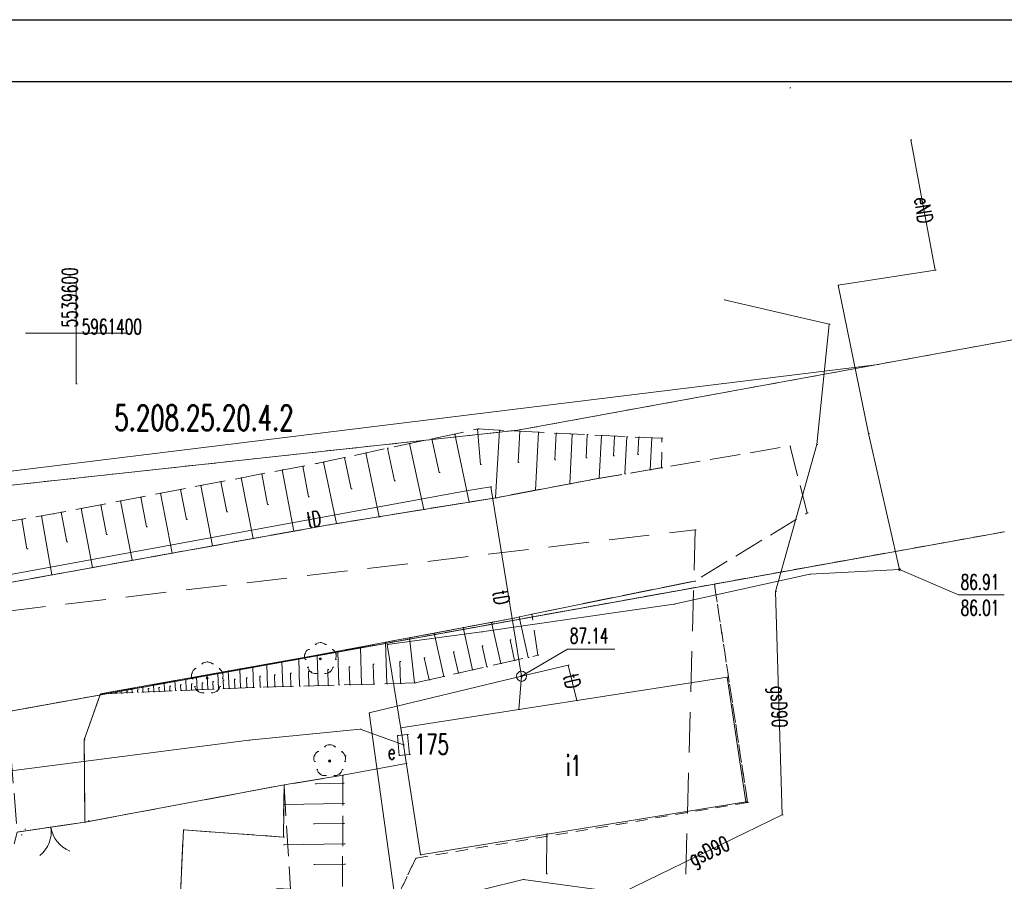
# Model space of a CAD drawing. Extents: x -134780 to 5540120, y 74663 to 5964901.
# Tile 76 of 84: x 5539597 to 5539646, y 5961373 to 5961415. Entities that reach past the tile are written whole.
import ezdxf

# ---------------------------------------------------------------- set-up
doc = ezdxf.new("R2010")
doc.units = 0
doc.header["$MEASUREMENT"] = 0
doc.set_wipeout_variables(frame=1)
for name, pattern in [('L_0_03', [1, 0.5, -0.5]), ('L_0_06', [2, 1.5, -0.5]), ('L_0_0C', [3, 2, -1])]:
    doc.linetypes.add(name, pattern=pattern)
for name, color, linetype, lineweight in [('000_Inne__niezydentyfikowane__Nr_Pióra__7', 7, 'Continuous', 13), ('0_Nr_Pióra__7', 7, 'Continuous', 13), ('312_budynek_ewidencyjny_Nr_Pióra__7', 7, 'Continuous', 13), ('312_oznaczenie_budynku_ewidencyjnego_Atr117_Nr_Pióra__7', 7, 'Continuous', 13), ('312_oznaczenie_budynku_ewidencyjnego_Nr_Pióra__7', 7, 'Continuous', 13), ('ARCH MAPA RUSINOWO_Nr_Pióra__60', 230, 'Continuous', 211), ('brama_Nr_Pióra__7', 7, 'Continuous', 13), ('bt_Nr_Pióra__7', 7, 'Continuous', 13), ('drzewo_lisciaste_Nr_Pióra__7', 7, 'Continuous', 13), ('jezdnia_Nr_Pióra__7', 7, 'Continuous', 13), ('komora_podziemna_Nr_Pióra__7', 7, 'Continuous', 13), ('kraweznik_Nr_Pióra__7', 7, 'Continuous', 13), ('mapa', 7, 'Continuous', 13), ('ogr_Nr_Pióra__7', 7, 'Continuous', 13), ('ogrodzenie_trwale_Nr_Pióra__7', 7, 'Continuous', 13), ('opios_Nr_Pióra__7', 7, 'Continuous', 13), ('przewod_elektroenergetyczny_podziemny_Atr1_Nr_Pióra__7', 7, 'Continuous', 13), ('przewod_elektroenergetyczny_podziemny_Nr_Pióra__7', 7, 'Continuous', 13), ('przewod_gazowy_Atr1_Nr_Pióra__7', 7, 'Continuous', 13), ('przewod_gazowy_Nr_Pióra__7', 7, 'Continuous', 13), ('przewod_telekomunikacyjny_podziemny_Atr1_Nr_Pióra__7', 7, 'Continuous', 13), ('przewod_telekomunikacyjny_podziemny_Nr_Pióra__7', 7, 'Continuous', 13), ('rzedna_Atr2_Nr_Pióra__7', 7, 'Continuous', 13), ('rzedna_Atr3_Nr_Pióra__7', 7, 'Continuous', 13), ('rzedna_Nr_Pióra__7', 7, 'Continuous', 13), ('skarpa_nieumocniona_Nr_Pióra__7', 7, 'Continuous', 13), ('szafa_elektroenergetyczna_lub_kontener_Atr17_Nr_Pióra__7', 7, 'Continuous', 13), ('szafa_elektroenergetyczna_lub_kontener_Nr_Pióra__7', 7, 'Continuous', 13), ('Wstawianie_ramki_sekcyjnej_z_opisem_Nr_Pióra__7', 7, 'Continuous', 13), ('Zakres_Nr_Pióra__7', 7, 'Continuous', 13), ('zasuwa_lub_zawor_Nr_Pióra__7', 7, 'Continuous', 13)]:
    doc.layers.add(name, color=color, linetype=linetype, lineweight=lineweight)
for name, color, linetype, lineweight, true_color in [('217_kontur_klasyfikacyjny_Nr_Pióra__3', 7, 'Continuous', 18, 0xff6600), ('218_kontur_uzytku_gruntowego_Nr_Pióra__3', 7, 'Continuous', 18, 0xff6600), ('219_dzialka_ewidencyjna_Nr_Pióra__96', 7, 'Continuous', 13, 0x00d59f)]:
    doc.layers.add(name, color=color, linetype=linetype, lineweight=lineweight, true_color=true_color)
doc.layers.add('_TABELA', color=7, linetype='Continuous')
doc.styles.add('GENERATED_STYLE_7', font='Simplex.shx', dxfattribs={"bigfont": 'BIGFONT.SHX'})
doc.linetypes.add('L_0_15_SHX', pattern='A,0,[2,Rusinowo ZAGOSPODAROWANIE1.Shx,S=7.5,R=0,X=0,Y=0],-7.5,0', length=7.5)

# ---------------------------------------------------------------- blocks, each defined once
blk = doc.blocks.new('mapa')
at = {"layer": 'drzewo_lisciaste_Nr_Pióra__7', "linetype": 'Continuous'}
for points in [[(5539612.04, 5961383.88, 1), (5539612.04, 5961383.98, 1)], [(5539606.46, 5961382.93, 1), (5539606.46, 5961383.03, 1)], [(5539612.5, 5961378.84, 1), (5539612.5, 5961378.94, 1)]]:
    blk.add_hatch(color=252, dxfattribs=at).paths.add_polyline_path(points, flags=0)
at = {"layer": 'rzedna_Nr_Pióra__7', "linetype": 'Continuous'}
for points in [[(5539640.61, 5961388.295, 1), (5539640.61, 5961388.385, 1)], [(5539621.97, 5961383.025, 1), (5539621.97, 5961383.115, 1)]]:
    blk.add_hatch(color=252, dxfattribs=at).paths.add_polyline_path(points, flags=0)
at = {"layer": '000_Inne__niezydentyfikowane__Nr_Pióra__7', "color": 252, "linetype": 'Continuous', "flags": 128}
for points in [[(5539619.79, 5961395.26), (5539619.94, 5961393.52)], [(5539617.55, 5961394.79), (5539617.9, 5961393.13)], [(5539618.67, 5961395.02), (5539619.39, 5961391.66)], [(5539620.88, 5961395.21), (5539620.69, 5961391.88)], [(5539621.88, 5961395.16), (5539621.8, 5961393.61)], [(5539622.81, 5961395.11), (5539622.66, 5961392.25)], [(5539623.67, 5961395.07), (5539623.61, 5961393.74)], [(5539624.47, 5961395.02), (5539624.35, 5961392.57)], [(5539625.21, 5961394.99), (5539625.16, 5961393.85)], [(5539625.91, 5961394.95), (5539625.8, 5961392.84)], [(5539626.55, 5961394.92), (5539626.5, 5961393.94)], [(5539627.16, 5961394.89), (5539627.07, 5961393.05)], [(5539627.75, 5961394.87), (5539627.71, 5961394.01)], [(5539628.39, 5961394.83), (5539628.31, 5961393.26)], [(5539615.35, 5961394.32), (5539615.7, 5961392.72)], [(5539616.44, 5961394.55), (5539617.14, 5961391.3)], [(5539613.23, 5961393.86), (5539613.56, 5961392.32)], [(5539614.28, 5961394.09), (5539614.95, 5961390.94)], [(5539611.17, 5961393.44), (5539611.46, 5961391.93)], [(5539612.19, 5961393.64), (5539612.84, 5961390.6)], [(5539608.14, 5961392.86), (5539608.72, 5961389.86)], [(5539609.15, 5961393.05), (5539609.44, 5961391.55)], [(5539610.16, 5961393.25), (5539610.73, 5961390.23)], [(5539606.15, 5961392.48), (5539606.72, 5961389.5)], [(5539607.14, 5961392.67), (5539607.43, 5961391.18)], [(5539603.18, 5961391.91), (5539603.46, 5961390.44)], [(5539604.16, 5961392.1), (5539604.73, 5961389.14)], [(5539605.15, 5961392.29), (5539605.44, 5961390.81)], [(5539600.24, 5961391.35), (5539600.8, 5961388.43)], [(5539601.21, 5961391.53), (5539601.49, 5961390.07)], [(5539602.19, 5961391.72), (5539602.76, 5961388.79)], [(5539598.29, 5961390.99), (5539598.79, 5961388.07)], [(5539599.26, 5961391.16), (5539599.54, 5961389.71)], [(5539597.32, 5961390.82), (5539597.57, 5961389.36)], [(5539622.3, 5961384), (5539621.85, 5961386)], [(5539620.94, 5961383.7), (5539620.48, 5961385.73)], [(5539618.13, 5961383.06), (5539617.65, 5961385.2)], [(5539619.55, 5961383.38), (5539619.08, 5961385.47)], [(5539615.32, 5961382.7), (5539615.26, 5961384.75)], [(5539616.69, 5961382.74), (5539616.44, 5961384.97)], [(5539620.25, 5961383.54), (5539620.02, 5961384.57)], [(5539621.62, 5961383.85), (5539621.4, 5961384.86)], [(5539611.94, 5961382.61), (5539611.89, 5961384.11)], [(5539612.95, 5961382.64), (5539612.9, 5961384.3)], [(5539614.07, 5961382.67), (5539614.02, 5961384.51)], [(5539618.85, 5961383.22), (5539618.61, 5961384.28)], [(5539609.43, 5961382.54), (5539609.4, 5961383.66)], [(5539610.19, 5961382.56), (5539610.15, 5961383.8)], [(5539611.02, 5961382.58), (5539610.98, 5961383.95)], [(5539614.68, 5961382.68), (5539614.65, 5961383.66)], [(5539615.99, 5961382.72), (5539615.96, 5961383.8)], [(5539617.41, 5961382.9), (5539617.17, 5961383.98)], [(5539606.49, 5961382.43), (5539606.46, 5961383.14)], [(5539607.01, 5961382.45), (5539606.98, 5961383.23)], [(5539607.54, 5961382.47), (5539607.5, 5961383.33)], [(5539608.11, 5961382.5), (5539608.07, 5961383.43)], [(5539608.74, 5961382.52), (5539608.71, 5961383.54)], [(5539609.8, 5961382.55), (5539609.78, 5961383.14)], [(5539610.59, 5961382.57), (5539610.57, 5961383.22)], [(5539611.47, 5961382.6), (5539611.45, 5961383.31)], [(5539612.43, 5961382.62), (5539612.41, 5961383.41)], [(5539613.5, 5961382.65), (5539613.47, 5961383.53)], [(5539603.82, 5961382.31), (5539603.81, 5961382.67)], [(5539604.36, 5961382.33), (5539604.34, 5961382.76)], [(5539604.89, 5961382.36), (5539604.87, 5961382.86)], [(5539605.16, 5961382.37), (5539605.14, 5961382.64)], [(5539605.42, 5961382.38), (5539605.4, 5961382.95)], [(5539605.69, 5961382.39), (5539605.68, 5961382.69)], [(5539605.96, 5961382.4), (5539605.93, 5961383.05)], [(5539606.22, 5961382.41), (5539606.21, 5961382.75)], [(5539606.76, 5961382.44), (5539606.74, 5961382.81)], [(5539607.27, 5961382.46), (5539607.25, 5961382.87)], [(5539607.82, 5961382.48), (5539607.8, 5961382.93)], [(5539608.42, 5961382.51), (5539608.4, 5961383)], [(5539609.08, 5961382.53), (5539609.06, 5961383.07)], [(5539601.69, 5961382.22), (5539601.69, 5961382.29)], [(5539601.96, 5961382.23), (5539601.95, 5961382.28)], [(5539602.22, 5961382.24), (5539602.22, 5961382.38)], [(5539602.49, 5961382.26), (5539602.49, 5961382.34)], [(5539602.76, 5961382.27), (5539602.75, 5961382.48)], [(5539603.02, 5961382.28), (5539603.02, 5961382.4)], [(5539603.29, 5961382.29), (5539603.28, 5961382.57)], [(5539603.56, 5961382.3), (5539603.55, 5961382.46)], [(5539604.09, 5961382.32), (5539604.08, 5961382.52)], [(5539604.62, 5961382.35), (5539604.61, 5961382.58)], [(5539613.16, 5961377.79), (5539611.78, 5961377.76)], [(5539613.18, 5961376.8), (5539610.24, 5961376.75)], [(5539613.19, 5961375.81), (5539611.71, 5961375.79)], [(5539613.21, 5961374.81), (5539610.22, 5961374.76)], [(5539613.23, 5961373.8), (5539611.72, 5961373.78)]]:
    blk.add_lwpolyline(points, dxfattribs=at)
at = {"layer": '0_Nr_Pióra__7', "color": 252, "linetype": 'Continuous'}
for p, q in [((5539633.3, 5961412.7), (5539633.35, 5961412.7)), ((5539635.2, 5961412.1), (5539635.25, 5961412.1)), ((5539641.17, 5961409.54), (5539641.22, 5961409.54)), ((5539642.38, 5961403.11), (5539642.43, 5961403.11)), ((5539600, 5961402.5), (5539600.05, 5961402.5)), ((5539637.58, 5961402.37), (5539637.63, 5961402.37)), ((5539631.96, 5961401.64), (5539632.01, 5961401.64)), ((5539637.15, 5961400.44), (5539637.2, 5961400.44)), ((5539597.5, 5961400), (5539597.55, 5961400)), ((5539600, 5961400), (5539600.05, 5961400)), ((5539602.5, 5961400), (5539602.55, 5961400)), ((5539600, 5961397.5), (5539600.05, 5961397.5)), ((5539619.79, 5961395.26), (5539619.84, 5961395.26)), ((5539619.82, 5961395.27), (5539619.87, 5961395.27)), ((5539617.55, 5961394.79), (5539617.6, 5961394.79)), ((5539618.67, 5961395.02), (5539618.72, 5961395.02)), ((5539620.88, 5961395.21), (5539620.93, 5961395.21)), ((5539621.47, 5961395.18), (5539621.52, 5961395.18)), ((5539621.88, 5961395.16), (5539621.93, 5961395.16)), ((5539622.81, 5961395.11), (5539622.86, 5961395.11)), ((5539623.67, 5961395.07), (5539623.72, 5961395.07)), ((5539624.35, 5961395.03), (5539624.4, 5961395.03)), ((5539624.47, 5961395.02), (5539624.52, 5961395.02)), ((5539625.21, 5961394.99), (5539625.26, 5961394.99)), ((5539625.91, 5961394.95), (5539625.96, 5961394.95)), ((5539626.55, 5961394.92), (5539626.6, 5961394.92)), ((5539627.16, 5961394.89), (5539627.21, 5961394.89)), ((5539627.75, 5961394.87), (5539627.8, 5961394.87)), ((5539628.39, 5961394.83), (5539628.44, 5961394.83)), ((5539628.89, 5961394.81), (5539628.94, 5961394.81)), ((5539639.08, 5961395.05), (5539639.13, 5961395.05)), ((5539615.35, 5961394.32), (5539615.4, 5961394.32)), ((5539616.44, 5961394.55), (5539616.49, 5961394.55)), ((5539635.21, 5961394.43), (5539635.26, 5961394.43)), ((5539636.54, 5961394.5), (5539636.59, 5961394.5)), ((5539613.23, 5961393.86), (5539613.28, 5961393.86)), ((5539614.28, 5961394.09), (5539614.33, 5961394.09)), ((5539625.16, 5961393.85), (5539625.21, 5961393.85)), ((5539626.5, 5961393.94), (5539626.55, 5961393.94)), ((5539627.71, 5961394.01), (5539627.76, 5961394.01)), ((5539611.17, 5961393.44), (5539611.22, 5961393.44)), ((5539611.85, 5961393.57), (5539611.9, 5961393.57)), ((5539612.19, 5961393.64), (5539612.24, 5961393.64)), ((5539619.94, 5961393.52), (5539619.99, 5961393.52)), ((5539621.8, 5961393.61), (5539621.85, 5961393.61)), ((5539623.61, 5961393.74), (5539623.66, 5961393.74)), ((5539628.88, 5961393.36), (5539628.93, 5961393.36)), ((5539608.14, 5961392.86), (5539608.19, 5961392.86)), ((5539609.15, 5961393.05), (5539609.2, 5961393.05)), ((5539610.16, 5961393.25), (5539610.21, 5961393.25)), ((5539617.9, 5961393.13), (5539617.95, 5961393.13)), ((5539625.8, 5961392.84), (5539625.85, 5961392.84)), ((5539627.07, 5961393.05), (5539627.12, 5961393.05)), ((5539628.31, 5961393.26), (5539628.36, 5961393.26)), ((5539606.15, 5961392.48), (5539606.2, 5961392.48)), ((5539607.14, 5961392.67), (5539607.19, 5961392.67)), ((5539613.56, 5961392.32), (5539613.61, 5961392.32)), ((5539615.7, 5961392.72), (5539615.75, 5961392.72)), ((5539620.46, 5961392.42), (5539620.51, 5961392.42)), ((5539624.35, 5961392.57), (5539624.4, 5961392.57)), ((5539625.3, 5961392.75), (5539625.35, 5961392.75)), ((5539603.18, 5961391.91), (5539603.23, 5961391.91)), ((5539604.16, 5961392.1), (5539604.21, 5961392.1)), ((5539605.15, 5961392.29), (5539605.2, 5961392.29)), ((5539611.46, 5961391.93), (5539611.51, 5961391.93)), ((5539619.24, 5961392.22), (5539619.29, 5961392.22)), ((5539620.69, 5961391.88), (5539620.74, 5961391.88)), ((5539620.72, 5961391.88), (5539620.77, 5961391.88)), ((5539622.66, 5961392.25), (5539622.71, 5961392.25)), ((5539600.24, 5961391.35), (5539600.29, 5961391.35)), ((5539601.21, 5961391.53), (5539601.26, 5961391.53)), ((5539602.19, 5961391.72), (5539602.24, 5961391.72)), ((5539609.44, 5961391.55), (5539609.49, 5961391.55)), ((5539619.39, 5961391.66), (5539619.44, 5961391.66)), ((5539598.29, 5961390.99), (5539598.34, 5961390.99)), ((5539598.84, 5961391.08), (5539598.89, 5961391.08)), ((5539599.26, 5961391.16), (5539599.31, 5961391.16)), ((5539607.43, 5961391.18), (5539607.48, 5961391.18)), ((5539614.95, 5961390.94), (5539615, 5961390.94)), ((5539617.14, 5961391.3), (5539617.19, 5961391.3)), ((5539636.06, 5961391.13), (5539636.11, 5961391.13)), ((5539597.32, 5961390.82), (5539597.37, 5961390.82)), ((5539603.46, 5961390.44), (5539603.51, 5961390.44)), ((5539605.44, 5961390.81), (5539605.49, 5961390.81)), ((5539612.46, 5961390.54), (5539612.51, 5961390.54)), ((5539612.84, 5961390.6), (5539612.89, 5961390.6)), ((5539601.49, 5961390.07), (5539601.54, 5961390.07)), ((5539610.73, 5961390.23), (5539610.78, 5961390.23)), ((5539630.53, 5961390.3), (5539630.58, 5961390.3)), ((5539599.54, 5961389.71), (5539599.59, 5961389.71)), ((5539606.72, 5961389.5), (5539606.77, 5961389.5)), ((5539608.72, 5961389.86), (5539608.77, 5961389.86)), ((5539597.57, 5961389.36), (5539597.62, 5961389.36)), ((5539604.73, 5961389.14), (5539604.78, 5961389.14)), ((5539600.8, 5961388.43), (5539600.85, 5961388.43)), ((5539602.76, 5961388.79), (5539602.81, 5961388.79)), ((5539598.79, 5961388.07), (5539598.84, 5961388.07)), ((5539636.19, 5961388.1), (5539636.24, 5961388.1)), ((5539640.61, 5961388.34), (5539640.66, 5961388.34)), ((5539640.61, 5961388.34), (5539640.66, 5961388.34)), ((5539630.51, 5961387.77), (5539630.56, 5961387.77)), ((5539631.48, 5961387.62), (5539631.53, 5961387.62)), ((5539634.49, 5961387.26), (5539634.54, 5961387.26)), ((5539643.52, 5961387.08), (5539643.57, 5961387.08)), ((5539645.728, 5961387.08), (5539645.778, 5961387.08)), ((5539629.48, 5961386.62), (5539629.53, 5961386.62)), ((5539621.85, 5961386), (5539621.9, 5961386)), ((5539622.48, 5961386.14), (5539622.53, 5961386.14)), ((5539620.48, 5961385.73), (5539620.53, 5961385.73)), ((5539621.59, 5961385.94), (5539621.64, 5961385.94)), ((5539617.65, 5961385.2), (5539617.7, 5961385.2)), ((5539619.08, 5961385.47), (5539619.13, 5961385.47)), ((5539620, 5961385.27), (5539620.05, 5961385.27)), ((5539611.779, 5961384.633), (5539611.829, 5961384.633)), ((5539612.04, 5961384.73), (5539612.09, 5961384.73)), ((5539612.301, 5961384.633), (5539612.351, 5961384.633)), ((5539615.26, 5961384.75), (5539615.31, 5961384.75)), ((5539615.34, 5961384.63), (5539615.39, 5961384.63)), ((5539616.44, 5961384.97), (5539616.49, 5961384.97)), ((5539620.02, 5961384.57), (5539620.07, 5961384.57)), ((5539621.4, 5961384.86), (5539621.45, 5961384.86)), ((5539611.28, 5961384.178), (5539611.33, 5961384.178)), ((5539611.452, 5961384.396), (5539611.502, 5961384.396)), ((5539611.89, 5961384.11), (5539611.94, 5961384.11)), ((5539612.628, 5961384.396), (5539612.678, 5961384.396)), ((5539612.8, 5961384.178), (5539612.85, 5961384.178)), ((5539612.9, 5961384.3), (5539612.95, 5961384.3)), ((5539614.02, 5961384.51), (5539614.07, 5961384.51)), ((5539618.61, 5961384.28), (5539618.66, 5961384.28)), ((5539622.77, 5961384.11), (5539622.82, 5961384.11)), ((5539624.24, 5961384.41), (5539624.29, 5961384.41)), ((5539626.517, 5961384.41), (5539626.567, 5961384.41)), ((5539606.199, 5961383.683), (5539606.249, 5961383.683)), ((5539606.46, 5961383.78), (5539606.51, 5961383.78)), ((5539606.721, 5961383.683), (5539606.771, 5961383.683)), ((5539609.4, 5961383.66), (5539609.45, 5961383.66)), ((5539610.15, 5961383.8), (5539610.2, 5961383.8)), ((5539610.98, 5961383.95), (5539611.03, 5961383.95)), ((5539611.291, 5961383.901), (5539611.341, 5961383.901)), ((5539611.5, 5961384.04), (5539611.55, 5961384.04)), ((5539612.04, 5961383.93), (5539612.09, 5961383.93)), ((5539612.789, 5961383.901), (5539612.839, 5961383.901)), ((5539614.65, 5961383.66), (5539614.7, 5961383.66)), ((5539615.96, 5961383.8), (5539616.01, 5961383.8)), ((5539617.17, 5961383.98), (5539617.22, 5961383.98)), ((5539620.94, 5961383.7), (5539620.99, 5961383.7)), ((5539621.62, 5961383.85), (5539621.67, 5961383.85)), ((5539622.3, 5961384), (5539622.35, 5961384)), ((5539624.27, 5961383.62), (5539624.32, 5961383.62)), ((5539605.7, 5961383.228), (5539605.75, 5961383.228)), ((5539605.872, 5961383.446), (5539605.922, 5961383.446)), ((5539606.46, 5961383.14), (5539606.51, 5961383.14)), ((5539606.98, 5961383.23), (5539607.03, 5961383.23)), ((5539607.048, 5961383.446), (5539607.098, 5961383.446)), ((5539607.22, 5961383.228), (5539607.27, 5961383.228)), ((5539607.5, 5961383.33), (5539607.55, 5961383.33)), ((5539608.07, 5961383.43), (5539608.12, 5961383.43)), ((5539608.71, 5961383.54), (5539608.76, 5961383.54)), ((5539609.78, 5961383.14), (5539609.83, 5961383.14)), ((5539610.57, 5961383.22), (5539610.62, 5961383.22)), ((5539611.416, 5961383.515), (5539611.466, 5961383.515)), ((5539611.45, 5961383.31), (5539611.5, 5961383.31)), ((5539611.57, 5961383.282), (5539611.62, 5961383.282)), ((5539611.839, 5961383.207), (5539611.889, 5961383.207)), ((5539612.241, 5961383.207), (5539612.291, 5961383.207)), ((5539612.41, 5961383.41), (5539612.46, 5961383.41)), ((5539612.51, 5961383.282), (5539612.56, 5961383.282)), ((5539612.664, 5961383.515), (5539612.714, 5961383.515)), ((5539613.47, 5961383.53), (5539613.52, 5961383.53)), ((5539618.85, 5961383.22), (5539618.9, 5961383.22)), ((5539619.55, 5961383.38), (5539619.6, 5961383.38)), ((5539620.25, 5961383.54), (5539620.3, 5961383.54)), ((5539603.81, 5961382.67), (5539603.86, 5961382.67)), ((5539604.34, 5961382.76), (5539604.39, 5961382.76)), ((5539604.87, 5961382.86), (5539604.92, 5961382.86)), ((5539605.14, 5961382.64), (5539605.19, 5961382.64)), ((5539605.4, 5961382.95), (5539605.45, 5961382.95)), ((5539605.68, 5961382.69), (5539605.73, 5961382.69)), ((5539605.711, 5961382.951), (5539605.761, 5961382.951)), ((5539605.93, 5961383.05), (5539605.98, 5961383.05)), ((5539606.21, 5961382.75), (5539606.26, 5961382.75)), ((5539606.46, 5961382.98), (5539606.51, 5961382.98)), ((5539606.74, 5961382.81), (5539606.79, 5961382.81)), ((5539607.209, 5961382.951), (5539607.259, 5961382.951)), ((5539607.25, 5961382.87), (5539607.3, 5961382.87)), ((5539607.8, 5961382.93), (5539607.85, 5961382.93)), ((5539608.4, 5961383), (5539608.45, 5961383)), ((5539609.06, 5961383.07), (5539609.11, 5961383.07)), ((5539611.47, 5961382.6), (5539611.52, 5961382.6)), ((5539611.94, 5961382.61), (5539611.99, 5961382.61)), ((5539612.43, 5961382.62), (5539612.48, 5961382.62)), ((5539612.95, 5961382.64), (5539613, 5961382.64)), ((5539613.5, 5961382.65), (5539613.55, 5961382.65)), ((5539614.07, 5961382.67), (5539614.12, 5961382.67)), ((5539614.68, 5961382.68), (5539614.73, 5961382.68)), ((5539615.32, 5961382.7), (5539615.37, 5961382.7)), ((5539615.99, 5961382.72), (5539616.04, 5961382.72)), ((5539616.69, 5961382.74), (5539616.74, 5961382.74)), ((5539616.72, 5961382.74), (5539616.77, 5961382.74)), ((5539617.41, 5961382.9), (5539617.46, 5961382.9)), ((5539618.13, 5961383.06), (5539618.18, 5961383.06)), ((5539621.97, 5961383.07), (5539622.02, 5961383.07)), ((5539621.97, 5961383.07), (5539622.02, 5961383.07)), ((5539621.97, 5961383.07), (5539622.02, 5961383.07)), ((5539632.11, 5961383.03), (5539632.16, 5961383.03)), ((5539632.11, 5961383.03), (5539632.16, 5961383.03)), ((5539601.19, 5961382.2), (5539601.24, 5961382.2)), ((5539601.69, 5961382.29), (5539601.74, 5961382.29)), ((5539601.69, 5961382.22), (5539601.74, 5961382.22)), ((5539601.95, 5961382.28), (5539602, 5961382.28)), ((5539601.96, 5961382.23), (5539602.01, 5961382.23)), ((5539602.22, 5961382.38), (5539602.27, 5961382.38)), ((5539602.22, 5961382.24), (5539602.27, 5961382.24)), ((5539602.49, 5961382.34), (5539602.54, 5961382.34)), ((5539602.49, 5961382.26), (5539602.54, 5961382.26)), ((5539602.75, 5961382.48), (5539602.8, 5961382.48)), ((5539602.76, 5961382.27), (5539602.81, 5961382.27)), ((5539603.02, 5961382.4), (5539603.07, 5961382.4)), ((5539603.02, 5961382.28), (5539603.07, 5961382.28)), ((5539603.28, 5961382.57), (5539603.33, 5961382.57)), ((5539603.29, 5961382.29), (5539603.34, 5961382.29)), ((5539603.55, 5961382.46), (5539603.6, 5961382.46)), ((5539603.56, 5961382.3), (5539603.61, 5961382.3)), ((5539603.82, 5961382.31), (5539603.87, 5961382.31)), ((5539604.08, 5961382.52), (5539604.13, 5961382.52)), ((5539604.09, 5961382.32), (5539604.14, 5961382.32)), ((5539604.36, 5961382.33), (5539604.41, 5961382.33)), ((5539604.61, 5961382.58), (5539604.66, 5961382.58)), ((5539604.62, 5961382.35), (5539604.67, 5961382.35)), ((5539604.89, 5961382.36), (5539604.94, 5961382.36)), ((5539605.16, 5961382.37), (5539605.21, 5961382.37)), ((5539605.42, 5961382.38), (5539605.47, 5961382.38)), ((5539605.69, 5961382.39), (5539605.74, 5961382.39)), ((5539605.836, 5961382.565), (5539605.886, 5961382.565)), ((5539605.96, 5961382.4), (5539606.01, 5961382.4)), ((5539605.99, 5961382.332), (5539606.04, 5961382.332)), ((5539606.22, 5961382.41), (5539606.27, 5961382.41)), ((5539606.259, 5961382.257), (5539606.309, 5961382.257)), ((5539606.49, 5961382.43), (5539606.54, 5961382.43)), ((5539606.661, 5961382.257), (5539606.711, 5961382.257)), ((5539606.76, 5961382.44), (5539606.81, 5961382.44)), ((5539606.93, 5961382.332), (5539606.98, 5961382.332)), ((5539607.01, 5961382.45), (5539607.06, 5961382.45)), ((5539607.084, 5961382.565), (5539607.134, 5961382.565)), ((5539607.27, 5961382.46), (5539607.32, 5961382.46)), ((5539607.54, 5961382.47), (5539607.59, 5961382.47)), ((5539607.82, 5961382.48), (5539607.87, 5961382.48)), ((5539608.11, 5961382.5), (5539608.16, 5961382.5)), ((5539608.42, 5961382.51), (5539608.47, 5961382.51)), ((5539608.7, 5961382.52), (5539608.75, 5961382.52)), ((5539608.74, 5961382.52), (5539608.79, 5961382.52)), ((5539609.08, 5961382.53), (5539609.13, 5961382.53)), ((5539609.43, 5961382.54), (5539609.48, 5961382.54)), ((5539609.8, 5961382.55), (5539609.85, 5961382.55)), ((5539610.19, 5961382.56), (5539610.24, 5961382.56)), ((5539610.59, 5961382.57), (5539610.64, 5961382.57)), ((5539611.02, 5961382.58), (5539611.07, 5961382.58)), ((5539624.7, 5961381.88), (5539624.75, 5961381.88)), ((5539614.45, 5961381.26), (5539614.5, 5961381.26)), ((5539621.84, 5961381.43), (5539621.89, 5961381.43)), ((5539614, 5961380.46), (5539614.05, 5961380.46)), ((5539616.01, 5961380.52), (5539616.06, 5961380.52)), ((5539616.01, 5961380.52), (5539616.06, 5961380.52)), ((5539616.344, 5961380.201), (5539616.394, 5961380.201)), ((5539600.39, 5961379.94), (5539600.44, 5961379.94)), ((5539608.51, 5961379.92), (5539608.56, 5961379.92)), ((5539612.5, 5961379.69), (5539612.55, 5961379.69)), ((5539615.846, 5961380.155), (5539615.896, 5961380.155)), ((5539616.14, 5961379.68), (5539616.19, 5961379.68)), ((5539611.912, 5961379.356), (5539611.962, 5961379.356)), ((5539612.239, 5961379.593), (5539612.289, 5961379.593)), ((5539612.761, 5961379.593), (5539612.811, 5961379.593)), ((5539613.088, 5961379.356), (5539613.138, 5961379.356)), ((5539616.434, 5961379.205), (5539616.484, 5961379.205)), ((5539611.74, 5961379.138), (5539611.79, 5961379.138)), ((5539611.751, 5961378.861), (5539611.801, 5961378.861)), ((5539612.5, 5961378.89), (5539612.55, 5961378.89)), ((5539613.249, 5961378.861), (5539613.299, 5961378.861)), ((5539613.26, 5961379.138), (5539613.31, 5961379.138)), ((5539615.936, 5961379.159), (5539615.986, 5961379.159)), ((5539616.28, 5961378.76), (5539616.33, 5961378.76)), ((5539611.876, 5961378.475), (5539611.926, 5961378.475)), ((5539612.03, 5961378.242), (5539612.08, 5961378.242)), ((5539612.97, 5961378.242), (5539613.02, 5961378.242)), ((5539613.124, 5961378.475), (5539613.174, 5961378.475)), ((5539611.78, 5961377.76), (5539611.83, 5961377.76)), ((5539612.299, 5961378.167), (5539612.349, 5961378.167)), ((5539612.701, 5961378.167), (5539612.751, 5961378.167)), ((5539613.15, 5961378.19), (5539613.2, 5961378.19)), ((5539613.16, 5961377.79), (5539613.21, 5961377.79)), ((5539610.25, 5961377.71), (5539610.3, 5961377.71)), ((5539613.18, 5961376.8), (5539613.23, 5961376.8)), ((5539633.03, 5961376.87), (5539633.08, 5961376.87)), ((5539633.03, 5961376.87), (5539633.08, 5961376.87)), ((5539633.12, 5961376.84), (5539633.17, 5961376.84)), ((5539610.24, 5961376.75), (5539610.29, 5961376.75)), ((5539600.421, 5961375.87), (5539600.471, 5961375.87)), ((5539600.59, 5961375.94), (5539600.64, 5961375.94)), ((5539611.71, 5961375.79), (5539611.76, 5961375.79)), ((5539613.19, 5961375.81), (5539613.24, 5961375.81)), ((5539634.83, 5961376.24), (5539634.88, 5961376.24)), ((5539597.47, 5961375.52), (5539597.52, 5961375.52)), ((5539605.29, 5961375.49), (5539605.34, 5961375.49)), ((5539597.29, 5961375.24), (5539597.34, 5961375.24)), ((5539610.22, 5961375.14), (5539610.27, 5961375.14)), ((5539623.21, 5961375.29), (5539623.26, 5961375.29)), ((5539623.21, 5961375.29), (5539623.26, 5961375.29)), ((5539610.22, 5961374.76), (5539610.27, 5961374.76)), ((5539613.21, 5961374.81), (5539613.26, 5961374.81)), ((5539616.75, 5961374.09), (5539616.8, 5961374.09)), ((5539616.98, 5961374.26), (5539617.03, 5961374.26)), ((5539616.98, 5961374.26), (5539617.03, 5961374.26)), ((5539611.72, 5961373.78), (5539611.77, 5961373.78)), ((5539613.23, 5961373.8), (5539613.28, 5961373.8)), ((5539622.04, 5961373.05), (5539622.09, 5961373.05)), ((5539623.195, 5961373.324), (5539623.245, 5961373.324))]:
    blk.add_line(p, q, dxfattribs=at)
at = {"layer": '217_kontur_klasyfikacyjny_Nr_Pióra__3', "color": 252, "linetype": 'L_0_03', "flags": 128}
for points in [[(5539645.79, 5961390.2), (5539631.48, 5961387.62)], [(5539631.48, 5961387.62), (5539633.12, 5961376.84)], [(5539633.12, 5961376.84), (5539616.75, 5961374.09)], [(5539616.75, 5961374.09), (5539614.22, 5961368.76)]]:
    blk.add_lwpolyline(points, dxfattribs=at)
at = {"layer": '218_kontur_uzytku_gruntowego_Nr_Pióra__3', "color": 252, "linetype": 'L_0_03', "flags": 128}
for points in [[(5539702.41, 5961409.93), (5539621.78, 5961395.21)], [(5539621.78, 5961395.21), (5539548.23, 5961387.22)], [(5539631.48, 5961387.62), (5539645.79, 5961390.2)], [(5539645.79, 5961390.2), (5539631.48, 5961387.62)], [(5539577.42, 5961377.86), (5539631.48, 5961387.62)], [(5539631.48, 5961387.62), (5539577.42, 5961377.86)], [(5539633.12, 5961376.84), (5539631.48, 5961387.62)], [(5539631.48, 5961387.62), (5539633.12, 5961376.84)], [(5539616.75, 5961374.09), (5539633.12, 5961376.84)], [(5539633.12, 5961376.84), (5539616.75, 5961374.09)], [(5539614.22, 5961368.76), (5539616.75, 5961374.09)], [(5539616.75, 5961374.09), (5539614.22, 5961368.76)]]:
    blk.add_lwpolyline(points, dxfattribs=at)
at = {"layer": '219_dzialka_ewidencyjna_Nr_Pióra__96', "color": 252, "linetype": 'Continuous', "flags": 128}
for points in [[(5539702.41, 5961409.93), (5539621.78, 5961395.21)], [(5539621.78, 5961395.21), (5539548.23, 5961387.22)], [(5539577.42, 5961377.86), (5539645.79, 5961390.2)]]:
    blk.add_lwpolyline(points, dxfattribs=at)
at = {"layer": '312_budynek_ewidencyjny_Nr_Pióra__7', "color": 252, "linetype": 'Continuous', "flags": 128}
for points in [[(5539616.01, 5961380.52), (5539632.11, 5961383.03)], [(5539632.11, 5961383.03), (5539633.03, 5961376.87)], [(5539616.98, 5961374.26), (5539616.01, 5961380.52)], [(5539633.03, 5961376.87), (5539616.98, 5961374.26)]]:
    blk.add_lwpolyline(points, dxfattribs=at)
at = {"layer": 'ARCH MAPA RUSINOWO_Nr_Pióra__60', "linetype": 'Continuous', "lineweight": 20, "flags": 128}
for points in [[(5539639.57, 5961398.458), (5539548.23, 5961387.22), (5539547.88, 5961372.53)], [(5539547.88, 5961372.53), (5539639.57, 5961389.074)]]:
    blk.add_lwpolyline(points, dxfattribs=at)
at = {"layer": 'brama_Nr_Pióra__7', "color": 252, "linetype": 'Continuous'}
blk.add_line((5539600.421, 5961375.87), (5539597.08, 5961375.38), dxfattribs=at)
for centre, start, end in [((5539597.266, 5961375.407), 308.3216, 8.34), ((5539600.235, 5961375.843), 188.34, 248.3584)]:
    blk.add_arc(centre, 1.5, start, end, dxfattribs=at)
at = {"layer": 'bt_Nr_Pióra__7', "color": 252, "linetype": 'L_0_06', "flags": 128}
blk.add_lwpolyline([(5539593.477, 5961356.9), (5539593.78, 5961363.04), (5539587.33, 5961363.34), (5539587.18, 5961360.18), (5539584.98, 5961360.25), (5539584.98, 5961361.41), (5539580.92, 5961361.43), (5539580.81, 5961367.97), (5539586.53, 5961371.55), (5539592.36, 5961371.55), (5539593.12, 5961372), (5539596.86, 5961374.52), (5539597.08, 5961375.38), (5539600.421, 5961375.87), (5539610.25, 5961377.71), (5539610.22, 5961375.14), (5539605.29, 5961375.49), (5539605.13, 5961372.03), (5539609.91, 5961372.04), (5539609.899, 5961372.602), (5539610.57, 5961372.56), (5539610.3, 5961368.66), (5539609.722, 5961368.694), (5539601.863, 5961367.549), (5539601.408, 5961362.448), (5539595.154, 5961359.805), (5539594.91, 5961357.16), (5539594.894, 5961356.831)], close=True, dxfattribs=at)
at = {"layer": 'drzewo_lisciaste_Nr_Pióra__7', "color": 252, "linetype": 'Continuous'}
for centre in [(5539612.04, 5961383.93), (5539606.46, 5961382.98), (5539612.5, 5961378.89)]:
    blk.add_circle(centre, 0.05, dxfattribs=at)
for centre, start, end in [((5539612.04, 5961384.33), 49.272, 130.728), ((5539611.66, 5961384.054), 121.308, 202.548), ((5539612.42, 5961384.054), 337.452, 58.692), ((5539606.46, 5961383.38), 49.272, 130.728), ((5539606.08, 5961383.104), 121.308, 202.548), ((5539606.84, 5961383.104), 337.452, 58.692), ((5539611.805, 5961383.606), 193.221, 274.871), ((5539612.275, 5961383.606), 265.129, 346.779), ((5539606.225, 5961382.656), 193.221, 274.871), ((5539606.695, 5961382.656), 265.129, 346.779), ((5539612.5, 5961379.29), 49.272, 130.728), ((5539612.12, 5961379.014), 121.308, 202.548), ((5539612.88, 5961379.014), 337.452, 58.692), ((5539612.265, 5961378.566), 193.221, 274.871), ((5539612.735, 5961378.566), 265.129, 346.779)]:
    blk.add_arc(centre, 0.4, start, end, dxfattribs=at)
at = {"layer": 'jezdnia_Nr_Pióra__7', "color": 252, "linetype": 'L_0_06', "flags": 128}
blk.add_lwpolyline([(5539544.69, 5961378.1), (5539545.9, 5961378.28), (5539556.8, 5961380.23), (5539569.38, 5961382.62), (5539578.17, 5961384.3), (5539593.82, 5961387.17), (5539612.46, 5961390.54), (5539620.72, 5961391.88), (5539625.3, 5961392.75), (5539628.88, 5961393.36), (5539635.21, 5961394.43), (5539636.06, 5961391.13), (5539630.51, 5961387.77), (5539622.48, 5961386.14), (5539621.59, 5961385.94), (5539611.5, 5961384.04), (5539601.19, 5961382.2), (5539600.39, 5961379.94), (5539600.421, 5961375.87), (5539597.08, 5961375.38), (5539596.78, 5961379.29), (5539596.74, 5961379.47), (5539595.9, 5961380.82), (5539594.82, 5961381.1), (5539584.45, 5961379.33), (5539577.08, 5961377.89), (5539569.92, 5961376.56), (5539560.38, 5961374.69), (5539552.68, 5961373.7), (5539546.03, 5961371.76), (5539544.9, 5961369.91), (5539541.27, 5961367.82), (5539542.32, 5961378), (5539542.51, 5961379.21)], close=True, dxfattribs=at)
at = {"layer": 'komora_podziemna_Nr_Pióra__7', "color": 252, "linetype": 'Continuous'}
blk.add_circle((5539621.97, 5961383.07), 0.25, dxfattribs=at)
at = {"layer": 'kraweznik_Nr_Pióra__7', "color": 252, "linetype": 'Continuous', "flags": 128}
for points in [[(5539625.3, 5961392.75), (5539620.72, 5961391.88), (5539612.46, 5961390.54), (5539593.82, 5961387.17), (5539578.17, 5961384.3), (5539569.38, 5961382.62), (5539556.8, 5961380.23), (5539545.9, 5961378.28), (5539544.69, 5961378.1), (5539542.51, 5961379.21)], [(5539630.51, 5961387.77), (5539622.48, 5961386.14), (5539621.59, 5961385.94), (5539611.5, 5961384.04), (5539601.19, 5961382.2), (5539600.39, 5961379.94), (5539600.421, 5961375.87)], [(5539609.91, 5961372.04), (5539605.13, 5961372.03), (5539605.29, 5961375.49), (5539610.22, 5961375.14), (5539610.25, 5961377.71), (5539600.421, 5961375.87)], [(5539600.421, 5961375.87), (5539597.08, 5961375.38)]]:
    blk.add_lwpolyline(points, dxfattribs=at)
at = {"layer": 'ogr_Nr_Pióra__7', "color": 252, "linetype": 'L_0_15_SHX'}
blk.add_line((5539623.195, 5961373.324), (5539623.21, 5961375.29), dxfattribs=at)
at = {"layer": 'ogr_Nr_Pióra__7', "color": 252, "linetype": 'Continuous'}
blk.add_line((5539623.195, 5961373.324), (5539623.21, 5961375.29), dxfattribs=at)
at = {"layer": 'ogrodzenie_trwale_Nr_Pióra__7', "color": 252, "linetype": 'L_0_15_SHX', "flags": 128}
blk.add_lwpolyline([(5539616.28, 5961378.76), (5539613.15, 5961378.19), (5539610.25, 5961377.71), (5539600.421, 5961375.87)], dxfattribs=at)
at = {"layer": 'ogrodzenie_trwale_Nr_Pióra__7', "color": 252, "linetype": 'Continuous', "flags": 128}
blk.add_lwpolyline([(5539616.28, 5961378.76), (5539613.15, 5961378.19), (5539610.25, 5961377.71), (5539600.421, 5961375.87)], dxfattribs=at)
at = {"layer": 'przewod_elektroenergetyczny_podziemny_Nr_Pióra__7', "color": 252, "linetype": 'Continuous', "flags": 128}
for points in [[(5539641.17, 5961409.54), (5539642.38, 5961403.11), (5539637.58, 5961402.37), (5539639.08, 5961395.05), (5539640.61, 5961388.34), (5539636.19, 5961388.1), (5539629.48, 5961386.62), (5539620, 5961385.27), (5539615.34, 5961384.63), (5539616.14, 5961379.68)], [(5539616.14, 5961379.68), (5539614, 5961380.46), (5539608.51, 5961379.92), (5539596.65, 5961378.38), (5539596.02, 5961378.1), (5539594.18, 5961373.84), (5539586.61, 5961372.51), (5539579.29, 5961368.12), (5539578.91, 5961360.38), (5539577.43, 5961359.27), (5539579.33, 5961351.09)]]:
    blk.add_lwpolyline(points, dxfattribs=at)
at = {"layer": 'przewod_gazowy_Nr_Pióra__7', "color": 252, "linetype": 'Continuous', "flags": 128}
blk.add_lwpolyline([(5539631.96, 5961401.64), (5539637.15, 5961400.44), (5539636.54, 5961394.5), (5539634.49, 5961387.26), (5539634.83, 5961376.24), (5539626.91, 5961372.38), (5539622.04, 5961373.05), (5539618.07, 5961372.06), (5539617.08, 5961369.4), (5539617.02, 5961366.51)], dxfattribs=at)
at = {"layer": 'przewod_telekomunikacyjny_podziemny_Nr_Pióra__7', "color": 252, "linetype": 'Continuous', "flags": 128}
for points in [[(5539621.97, 5961383.07), (5539620.46, 5961392.42), (5539619.24, 5961392.22), (5539595.13, 5961387.79), (5539585.54, 5961385.86), (5539580.65, 5961385.07), (5539575.96, 5961384.22), (5539568.82, 5961383.14), (5539560.16, 5961381.83), (5539551.43, 5961380.55), (5539549.81, 5961380.38)], [(5539624.7, 5961381.88), (5539624.27, 5961383.62), (5539621.97, 5961383.07)], [(5539621.97, 5961383.07), (5539614.45, 5961381.26), (5539615.68, 5961372.42), (5539616.21, 5961367.74), (5539615.03, 5961364.46), (5539609.12, 5961363.45), (5539607.72, 5961350.69), (5539593.15, 5961349.35)], [(5539621.97, 5961383.07), (5539621.84, 5961381.43)]]:
    blk.add_lwpolyline(points, dxfattribs=at)
at = {"layer": 'rzedna_Atr2_Nr_Pióra__7', "color": 252, "linetype": 'Continuous', "flags": 128}
for points in [[(5539640.61, 5961388.34), (5539643.52, 5961387.08), (5539645.728, 5961387.08)], [(5539621.97, 5961383.07), (5539624.24, 5961384.41), (5539626.517, 5961384.41)]]:
    blk.add_lwpolyline(points, dxfattribs=at)
at = {"layer": 'rzedna_Nr_Pióra__7', "color": 252, "linetype": 'Continuous'}
for centre in [(5539640.61, 5961388.34), (5539621.97, 5961383.07)]:
    blk.add_circle(centre, 0.045, dxfattribs=at)
at = {"layer": 'skarpa_nieumocniona_Nr_Pióra__7', "color": 252, "linetype": 'L_0_06', "flags": 128}
for points in [[(5539628.88, 5961393.36), (5539625.3, 5961392.75), (5539620.72, 5961391.88), (5539612.46, 5961390.54), (5539593.82, 5961387.17), (5539578.17, 5961384.3), (5539569.38, 5961382.62), (5539570.26, 5961385.81), (5539575.6, 5961386.87), (5539582.51, 5961388.03), (5539590.32, 5961389.62), (5539598.84, 5961391.08), (5539611.85, 5961393.57), (5539619.82, 5961395.27), (5539621.47, 5961395.18), (5539624.35, 5961395.03), (5539628.89, 5961394.81)], [(5539628.88, 5961393.36), (5539625.3, 5961392.75), (5539620.72, 5961391.88), (5539612.46, 5961390.54), (5539593.82, 5961387.17), (5539578.17, 5961384.3), (5539569.38, 5961382.62), (5539570.26, 5961385.81), (5539575.6, 5961386.87), (5539582.51, 5961388.03), (5539590.32, 5961389.62), (5539598.84, 5961391.08), (5539611.85, 5961393.57), (5539619.82, 5961395.27), (5539621.47, 5961395.18), (5539624.35, 5961395.03), (5539628.89, 5961394.81)], [(5539616.72, 5961382.74), (5539608.7, 5961382.52), (5539601.19, 5961382.2), (5539611.5, 5961384.04), (5539621.59, 5961385.94), (5539622.48, 5961386.14), (5539622.77, 5961384.11)], [(5539616.72, 5961382.74), (5539608.7, 5961382.52), (5539601.19, 5961382.2), (5539611.5, 5961384.04), (5539621.59, 5961385.94), (5539622.48, 5961386.14), (5539622.77, 5961384.11)], [(5539613.15, 5961378.19), (5539613.14, 5961372.4), (5539610.57, 5961372.56), (5539610.25, 5961377.71)]]:
    blk.add_lwpolyline(points, close=True, dxfattribs=at)
at = {"layer": 'szafa_elektroenergetyczna_lub_kontener_Nr_Pióra__7', "color": 252, "linetype": 'Continuous', "flags": 128}
for points in [[(5539616.344, 5961380.201), (5539615.846, 5961380.155)], [(5539616.434, 5961379.205), (5539616.344, 5961380.201)], [(5539615.936, 5961379.159), (5539615.846, 5961380.155)], [(5539616.434, 5961379.205), (5539615.936, 5961379.159)]]:
    blk.add_lwpolyline(points, dxfattribs=at)
at = {"layer": 'Wstawianie_ramki_sekcyjnej_z_opisem_Nr_Pióra__7', "color": 252, "linetype": 'Continuous', "flags": 128}
for points in [[(5539600, 5961397.5), (5539600, 5961402.5)], [(5539600, 5961397.5), (5539600, 5961402.5)], [(5539600, 5961397.5), (5539600, 5961402.5)], [(5539600, 5961397.5), (5539600, 5961402.5)], [(5539597.5, 5961400), (5539600, 5961400)], [(5539597.5, 5961400), (5539600, 5961400)], [(5539600, 5961400), (5539602.5, 5961400)], [(5539600, 5961400), (5539602.5, 5961400)]]:
    blk.add_lwpolyline(points, dxfattribs=at)
at = {"layer": 'Zakres_Nr_Pióra__7', "color": 252, "linetype": 'L_0_0C', "flags": 128}
blk.add_lwpolyline([(5539630.53, 5961390.3), (5539628.94, 5961331.74), (5539600.56, 5961283.04), (5539537.62, 5961279.94), (5539520.78, 5961299.6), (5539520.6, 5961305.18), (5539524.89, 5961364.28), (5539536.45, 5961379.17)], close=True, dxfattribs=at)
at = {"layer": '312_oznaczenie_budynku_ewidencyjnego_Atr117_Nr_Pióra__7', "color": 252, "linetype": 'Continuous', "insert": (5539624.147, 5961379.155), "char_height": 1, "attachment_point": 1, "style": 'GENERATED_STYLE_7'}
blk.add_mtext('{\\W0.660000x;i1}', dxfattribs=at)
at = {"layer": '312_oznaczenie_budynku_ewidencyjnego_Nr_Pióra__7', "color": 252, "linetype": 'Continuous', "insert": (5539616.689, 5961380.212), "char_height": 1, "attachment_point": 1, "style": 'GENERATED_STYLE_7'}
blk.add_mtext('{\\W0.660000x;175}', dxfattribs=at)
at = {"layer": 'opios_Nr_Pióra__7', "color": 252, "linetype": 'Continuous', "insert": (5539600.057, 5961400.271), "char_height": 0.75, "attachment_point": 7, "rotation": 90, "style": 'GENERATED_STYLE_7'}
blk.add_mtext('{\\W0.660000x;5539600}', dxfattribs=at)
at = {"layer": 'opios_Nr_Pióra__7', "color": 252, "linetype": 'Continuous', "style": 'GENERATED_STYLE_7'}
for s, insert, char_height, attachment_point in [('{\\W0.660000x;5961400}', (5539600.271, 5961399.943), 0.75, 7), ('{\\W0.660000x;5.208.25.20.4.2}', (5539601.882, 5961396.444), 1.25, 1)]:
    blk.add_mtext(s, dxfattribs=dict(at, insert=insert, char_height=char_height, attachment_point=attachment_point))
at = {"layer": 'przewod_elektroenergetyczny_podziemny_Atr1_Nr_Pióra__7', "color": 252, "linetype": 'Continuous', "insert": (5539642.078, 5961406.768), "char_height": 0.75, "attachment_point": 1, "rotation": 279, "style": 'GENERATED_STYLE_7'}
blk.add_mtext('{\\W0.660000x;eND}', dxfattribs=at)
at = {"layer": 'przewod_gazowy_Atr1_Nr_Pióra__7', "color": 252, "linetype": 'Continuous', "char_height": 0.75, "attachment_point": 1, "style": 'GENERATED_STYLE_7'}
for insert, rotation in [((5539635.016, 5961382.608), 271.8), ((5539630.118, 5961374.374), 24.4)]:
    blk.add_mtext('{\\W0.660000x;gsD90}', dxfattribs=dict(at, insert=insert, rotation=rotation))
at = {"layer": 'przewod_telekomunikacyjny_podziemny_Atr1_Nr_Pióra__7', "color": 252, "linetype": 'Continuous', "char_height": 0.75, "attachment_point": 1, "style": 'GENERATED_STYLE_7'}
for insert, rotation in [((5539611.321, 5961391.142), 8.8), ((5539611.321, 5961391.142), 8.8), ((5539621.282, 5961387.362), 279.2), ((5539624.757, 5961383.254), 282.3)]:
    blk.add_mtext('{\\W0.660000x;tD}', dxfattribs=dict(at, insert=insert, rotation=rotation))
at = {"layer": 'rzedna_Atr2_Nr_Pióra__7', "color": 252, "linetype": 'Continuous', "char_height": 0.75, "attachment_point": 1, "style": 'GENERATED_STYLE_7'}
for s, insert in [('{\\W0.660000x;86.91}', (5539643.629, 5961388.096)), ('{\\W0.660000x;87.14}', (5539624.349, 5961385.444))]:
    blk.add_mtext(s, dxfattribs=dict(at, insert=insert))
at = {"layer": 'rzedna_Atr3_Nr_Pióra__7', "color": 252, "linetype": 'Continuous', "insert": (5539643.629, 5961386.82), "char_height": 0.75, "attachment_point": 1, "style": 'GENERATED_STYLE_7'}
blk.add_mtext('{\\W0.660000x;86.01}', dxfattribs=at)
at = {"layer": 'szafa_elektroenergetyczna_lub_kontener_Atr17_Nr_Pióra__7', "color": 252, "linetype": 'Continuous', "insert": (5539615.373, 5961379.714), "char_height": 0.75, "attachment_point": 1, "style": 'GENERATED_STYLE_7'}
blk.add_mtext('{\\W0.660000x;e}', dxfattribs=at)

msp = doc.modelspace()

# ---------------------------------------------------------------- block references
at = {"layer": 'mapa', "color": 4, "lineweight": 40}
msp.add_blockref('mapa', (0, 0), dxfattribs=at)

# ---------------------------------------------------------------- next in the draw order: linework, layer by layer
at = {"layer": 'zasuwa_lub_zawor_Nr_Pióra__7'}
msp.add_line((5539444.713, 5961415.463), (5539654.713, 5961415.463), dxfattribs=at)

# ---------------------------------------------------------------- next in the draw order: wipeouts: each hides what was drawn before it
msp.add_wipeout([(5539444.713, 5961266.963), (5539444.713, 5961415.463), (5539654.713, 5961415.463), (5539651.713, 5961412.413), (5539457.213, 5961412.413), (5539457.213, 5961270.013), (5539651.713, 5961270.013), (5539654.713, 5961266.963)]).dxf.layer = 'zasuwa_lub_zawor_Nr_Pióra__7'

# ---------------------------------------------------------------- next in the draw order: linework, layer by layer
at = {"layer": '_TABELA', "color": 7}
for points in [[(5539444.713, 5961415.463), (5539654.713, 5961415.463), (5539654.713, 5961266.963), (5539444.713, 5961266.963)], [(5539457.213, 5961412.413), (5539651.713, 5961412.413), (5539651.713, 5961270.013), (5539457.213, 5961270.013)]]:
    msp.add_lwpolyline(points, close=True, dxfattribs=at)

doc.saveas('drawing.dxf')
